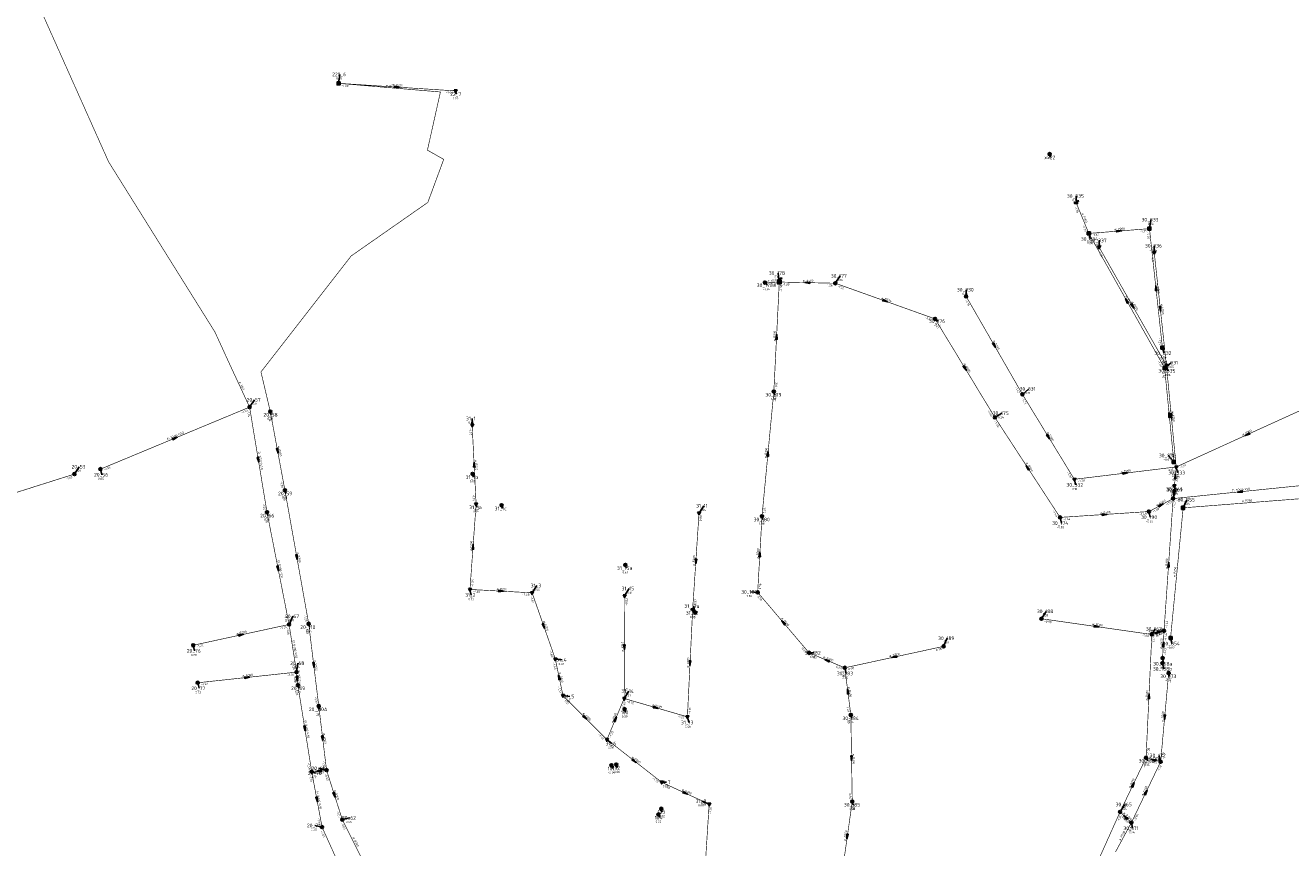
# Model space of a CAD drawing. Header units: metres. Extents: x 249000 to 255300, y 590580 to 596000.
# Tile 26 of 61: x 252419 to 252944, y 593945 to 594287. Entities that reach past the tile are written whole.
import ezdxf
from ezdxf.enums import TextEntityAlignment as Align
from ezdxf.lldxf.tags import DXFTag

# ---------------------------------------------------------------- set-up
doc = ezdxf.new("R2010")
doc.units = ezdxf.units.M
doc.header["$MEASUREMENT"] = 0
for name, pattern in [('RI-GWA', [18.45, 6, -1.8, 1.75, -1.8, 1.75, -1.8, 1.75, -1.8]), ('RI-HWA', [7.4, 5, -2.4]), ('RI-VWA', [11, 5, -3, 0, -3])]:
    doc.linetypes.add(name, pattern=pattern)
doc.layers.get('0').update_dxf_attribs({"linetype": 'CONTINUOUS'})
for name, color, linetype, lineweight in [('B-WE-RI-DRUK-G', 210, 'RI-PERS', 18), ('B-WE-RI-GWA_TRANSPORTLEIDING-G', 30, 'RI-GWA', 18), ('B-WE-RI-HWA_TRANSPORTLEIDING-G', 150, 'RI-HWA', 18), ('B-WE-RI-VWA_TRANSPORTLEIDING-G', 20, 'RI-VWA', 18)]:
    doc.layers.add(name, color=color, linetype=linetype, lineweight=lineweight)
for name, color, linetype in [('RIO-AFMETINGEN', 8, 'CONTINUOUS'), ('RIO-AFSCHOT', 7, 'CONTINUOUS'), ('RIO-BOK', 8, 'CONTINUOUS'), ('RIO-KNOOP', 7, 'CONTINUOUS'), ('RIO-KNOOPNAAM', 170, 'CONTINUOUS'), ('RIO-LEADER', 253, 'CONTINUOUS'), ('RIO-MAAIVELD', 104, 'CONTINUOUS')]:
    doc.layers.add(name, color=color, linetype=linetype)
doc.styles.add('RIO-TXT', font='isocp.shx')
tags = doc.linetypes.add('RI-PERS', pattern='A,7,-2,["P",Standard,S=1.8,R=0,X=-0.5,Y=-0.9],-2,7,-2,[102,NLCS.SHX,S=1,R=180,X=0,Y=0],-2', length=22).pattern_tags.tags
tags[6] = DXFTag(74, 10)

# ---------------------------------------------------------------- blocks, each defined once
blk = doc.blocks.new('K_IPG')
blk.add_circle((0, 0), 0.5)
for points in [[(0, 0), (-0.5, 0), (-0.433013, 0.25)], [(0, 0), (-0.433013, -0.25), (-0.5, 0)], [(0, 0), (-0.433013, 0.25), (-0.25, 0.433013)], [(0, 0), (-0.25, -0.433013), (-0.433013, -0.25)], [(0, 0), (-0.25, 0.433013), (0, 0.5)], [(0, 0), (0, -0.5), (-0.25, -0.433013)], [(0, 0), (0, 0.5), (0.25, 0.433013)], [(0, 0), (0.25, 0.433013), (0.433013, 0.25)], [(0, 0), (0.433013, 0.25), (0.5, 0)], [(0, 0), (0.5, 0), (0.433013, -0.25)], [(0, 0), (0.433013, -0.25), (0.25, -0.433013)], [(0, 0), (0.25, -0.433013), (0, -0.5)]]:
    blk.add_solid(points)
at = {"style": 'RIO-TXT', "flags": 1}
blk.add_attdef('RIOLERINGSGEBIED', text='', height=1, dxfattribs=at).set_placement((0, 0), align=Align.CENTER)
blk.add_attdef('KNOOPNAAM', text='', height=1, dxfattribs=at).set_placement((0, 0), align=Align.TOP_CENTER)
blk = doc.blocks.new('K_PUN')
blk.add_lwpolyline([(0.5, 0.5), (-0.5, 0.5), (-0.5, -0.5), (0.5, -0.5)], close=True)
blk.add_solid([(-0.5, -0.5), (0.5, 0.5), (0.5, -0.5)])
at = {"style": 'RIO-TXT', "flags": 1}
blk.add_attdef('RIOLERINGSGEBIED', text='', height=1, dxfattribs=at).set_placement((0, 0), align=Align.CENTER)
blk.add_attdef('KNOOPNAAM', text='', height=1, dxfattribs=at).set_placement((0, 0), align=Align.TOP_CENTER)
blk = doc.blocks.new('K_IPD')
blk.add_lwpolyline([(-0.496027, 0.307994), (0.503973, 0.307994), (0.003973, -0.558031)], close=True)
blk.add_solid([(-0.496027, 0.307994), (0.503973, 0.307994), (0.003973, -0.558031)])
at = {"style": 'RIO-TXT', "flags": 1}
blk.add_attdef('RIOLERINGSGEBIED', text='', height=1, dxfattribs=at).set_placement((0, 0), align=Align.CENTER)
blk.add_attdef('KNOOPNAAM', text='', height=1, dxfattribs=at).set_placement((0, 0), align=Align.TOP_CENTER)
blk = doc.blocks.new('K_OVL')
for points in [[(0.6, 0.6), (-0.6, 0.6), (-0.6, -0.6), (0.6, -0.6)], [(1, 1.25), (0.474823, 0.983111), (0.413034, 1.369554)]]:
    blk.add_lwpolyline(points, close=True)
blk.add_arc((0.81571, 0.439293), 0.83139, 77.193131, 168.854604)
blk.add_solid([(-0.6, 0.6), (0.6, 0.6), (-0.6, -0.6), (0.6, -0.6)])
at = {"style": 'RIO-TXT', "flags": 1}
blk.add_attdef('RIOLERINGSGEBIED', text='', height=1, dxfattribs=at).set_placement((0, 0), align=Align.CENTER)
blk.add_attdef('KNOOPNAAM', text='', height=1, dxfattribs=at).set_placement((0, 0), align=Align.TOP_CENTER)
blk = doc.blocks.new('K_IPR')
blk.add_lwpolyline([(-0.5, -0.5), (0.5, -0.5), (0.5, 0.5), (-0.5, 0.5)], close=True)
blk.add_solid([(-0.5, 0.5), (0.5, 0.5), (-0.5, -0.5), (0.5, -0.5)])
at = {"style": 'RIO-TXT', "flags": 1}
blk.add_attdef('RIOLERINGSGEBIED', text='', height=1, dxfattribs=at).set_placement((0, 0), align=Align.CENTER)
blk.add_attdef('KNOOPNAAM', text='', height=1, dxfattribs=at).set_placement((0, 0), align=Align.TOP_CENTER)
blk = doc.blocks.new('K_UTB')
blk.add_lwpolyline([(0.5, 0.15), (0.5, -0.3), (-0.5, -0.3), (-0.5, 0.15), (-0.45, 0.15), (-0.45, -0.25), (0, -0.25), (0.45, -0.25), (0.45, 0.15)], close=True)
blk.add_lwpolyline([(0.85, 0.6), (0.55, 0.65), (0.614828, 0.459583), (0.850842, 0.598937)])
blk.add_arc((0.85, -0.25), 0.85, 90, 180)
at = {"style": 'RIO-TXT', "flags": 1}
blk.add_attdef('RIOLERINGSGEBIED', text='', height=1, dxfattribs=at).set_placement((0, 0), align=Align.CENTER)
blk.add_attdef('KNOOPNAAM', text='', height=1, dxfattribs=at).set_placement((0, 0), align=Align.TOP_CENTER)
blk = doc.blocks.new('L_VHR')
blk.add_lwpolyline([(-0.5, 0), (0.5, 0), (-0.5, 0.15), (-0.5, -0.15), (0.5, 0)])

msp = doc.modelspace()

# ---------------------------------------------------------------- linework, layer by layer
at = {"layer": 'B-WE-RI-DRUK-G', "const_width": 0.25}
for points in [[(252511.904, 594128.256), (252503.76, 594145.792), (252497.52, 594159.424), (252453.408, 594230.016), (252419.072, 594306.88), (252419.088, 594306.88)], [(252548.832, 594262.592), (252591.088, 594259.008), (252585.696, 594234.88), (252592.448, 594231.04), (252585.856, 594213.184), (252554.064, 594190.976), (252516.624, 594142.848), (252520.496, 594126.4)]]:
    msp.add_lwpolyline(points, dxfattribs=at)
at = {"layer": 'B-WE-RI-GWA_TRANSPORTLEIDING-G', "const_width": 0.25}
for points in [[(252731.696, 594180.16), (252725.76, 594179.904)], [(252731.696, 594180.16), (252729.424, 594134.72)], [(252754.944, 594179.648), (252731.696, 594180.16)], [(252796.32, 594164.864), (252754.944, 594179.648)], [(252809.216, 594174.208), (252832.576, 594133.568)], [(252821.152, 594123.968), (252796.32, 594164.864)], [(252729.424, 594134.72), (252724.512, 594082.944)], [(252832.576, 594133.568), (252854.112, 594098.304)], [(252450.032, 594102.528), (252511.904, 594128.256)], [(252511.904, 594128.256), (252519.136, 594084.608)], [(252520.496, 594126.4), (252526.56, 594093.76)], [(252848.192, 594082.496), (252821.152, 594123.968)], [(252392.144, 594085.568), (252439.232, 594100.48)], [(252526.56, 594093.76), (252536.432, 594038.336)], [(252895.104, 594090.304), (252950.48, 594095.936)], [(252895.104, 594090.304), (252885.088, 594084.928)], [(252891.328, 594035.456), (252895.104, 594090.304)], [(252519.136, 594084.608), (252528.288, 594038.08)], [(252724.512, 594082.944), (252722.72, 594051.392)], [(252848.192, 594082.496), (252885.088, 594084.928)], [(252722.72, 594051.392), (252744.048, 594026.304)], [(252540.608, 594004.224), (252536.432, 594038.336)], [(252886.272, 594033.92), (252840.448, 594040.448)], [(252528.288, 594038.08), (252488.496, 594029.44)], [(252528.288, 594038.08), (252531.392, 594018.304)], [(252886.272, 594033.92), (252883.872, 593982.784)], [(252886.272, 594033.92), (252891.328, 594035.456)], [(252891.328, 594035.456), (252890.736, 594024.128)], [(252758.864, 594020.096), (252799.856, 594028.992)], [(252744.048, 594026.304), (252758.864, 594020.096)], [(252531.392, 594018.304), (252490.384, 594013.888)], [(252531.392, 594018.304), (252531.936, 594012.928)], [(252758.864, 594020.096), (252761.376, 594000.512)], [(252889.92, 593981.12), (252893.248, 594017.92)], [(252531.936, 594012.928), (252537.68, 593976.96)], [(252543.824, 593977.664), (252540.608, 594004.224)], [(252761.376, 594000.512), (252761.968, 593964.608)], [(252873.088, 593960.32), (252883.872, 593982.784)], [(252877.776, 593955.84), (252889.92, 593981.12)], [(252883.872, 593982.784), (252889.92, 593981.12)], [(252543.824, 593977.664), (252537.68, 593976.96)], [(252537.68, 593976.96), (252541.984, 593953.984)], [(252543.824, 593977.664), (252550.368, 593957.12)], [(252761.968, 593964.608), (252757.824, 593935.488)], [(252854.832, 593919.616), (252873.088, 593960.32)], [(252873.088, 593960.32), (252877.776, 593955.84)], [(252550.368, 593957.12), (252559.712, 593938.368)], [(252877.776, 593955.84), (252871.184, 593943.68)], [(252541.984, 593953.984), (252553.472, 593928.512)]]:
    msp.add_lwpolyline(points, dxfattribs=at)
at = {"layer": 'B-WE-RI-HWA_TRANSPORTLEIDING-G', "const_width": 0.25}
for points in [[(252860.128, 594200.32), (252854.864, 594213.056)], [(252885.28, 594202.304), (252860.128, 594200.32)], [(252890.656, 594152.96), (252885.28, 594202.304)], [(252891.584, 594144.448), (252860.128, 594200.32)], [(252895.392, 594105.536), (252891.584, 594144.448)], [(252899.264, 594086.464), (252894.032, 594032.448)], [(252951.808, 594090.56), (252899.264, 594086.464)]]:
    msp.add_lwpolyline(points, dxfattribs=at)
at = {"layer": 'B-WE-RI-VWA_TRANSPORTLEIDING-G', "const_width": 0.25}
for points in [[(252548.832, 594262.592), (252597.344, 594259.456)], [(252892.32, 594145.6), (252864.384, 594194.624)], [(252892.32, 594145.6), (252887.264, 594192.448)], [(252896.368, 594103.424), (252892.32, 594145.6)], [(252896.368, 594103.424), (252955.328, 594130.24)], [(252604.256, 594120.768), (252605.888, 594088)], [(252854.112, 594098.304), (252896.368, 594103.424)], [(252896.368, 594103.424), (252895.648, 594095.616)], [(252895.104, 594090.304), (252895.648, 594095.616)], [(252605.888, 594088), (252603.344, 594052.608)], [(252698.384, 594084.288), (252695.744, 594044.224)], [(252603.344, 594052.608), (252629.136, 594051.2)], [(252629.136, 594051.2), (252638.752, 594023.744)], [(252667.328, 594007.36), (252667.472, 594049.92)], [(252695.744, 594044.224), (252693.568, 593999.744)], [(252638.752, 594023.744), (252641.936, 594008.576)], [(252641.936, 594008.576), (252660.176, 593990.336)], [(252660.176, 593990.336), (252667.328, 594007.36)], [(252693.568, 593999.744), (252667.328, 594007.36)], [(252660.176, 593990.336), (252682.88, 593972.608)], [(252682.88, 593972.608), (252702.592, 593963.52)], [(252702.592, 593963.52), (252699.296, 593912.192)]]:
    msp.add_lwpolyline(points, dxfattribs=at)
at = {"layer": 'RIO-LEADER'}
for p, q in [((252548.83, 594262.58), (252549.3635, 594266.3084)), ((252597.34, 594259.48), (252597.7, 594258.1365)), ((252843.86, 594233.22), (252844.22, 594231.8765)), ((252854.86, 594213.05), (252854.8597, 594215.825)), ((252885.28, 594202.29), (252885.8135, 594206.0184)), ((252860.13, 594200.33), (252860.6635, 594198.0016)), ((252864.38, 594194.6), (252864.3797, 594197.375)), ((252887.26, 594192.42), (252887.2597, 594195.195)), ((252731.7, 594180.15), (252731.1655, 594183.8782)), ((252754.94, 594179.62), (252756.9164, 594182.6758)), ((252725.76, 594179.93), (252726.7973, 594178.8329)), ((252809.22, 594174.18), (252809.2197, 594176.955)), ((252796.32, 594164.84), (252797.6536, 594163.9503)), ((252890.66, 594152.97), (252891.1935, 594150.6416)), ((252891.58, 594144.45), (252894.2429, 594146.6876)), ((252892.32, 594145.63), (252892.8535, 594143.3016)), ((252729.42, 594134.7), (252729.78, 594133.3565)), ((252832.57, 594133.55), (252835.2329, 594135.7876)), ((252511.91, 594128.24), (252513.8864, 594131.2958)), ((252520.49, 594126.43), (252520.85, 594125.0865)), ((252604.26, 594120.78), (252604.2597, 594123.555)), ((252821.16, 594123.99), (252824.0495, 594125.7418)), ((252895.39, 594105.53), (252893.0339, 594108.206)), ((252439.24, 594100.48), (252441.2164, 594103.5358)), ((252450.03, 594102.54), (252450.5635, 594100.2116)), ((252896.37, 594103.41), (252896.9035, 594101.0816)), ((252604.41, 594100.55), (252604.77, 594099.2065)), ((252854.12, 594098.3), (252854.6535, 594095.9716)), ((252526.56, 594093.77), (252526.92, 594092.4265)), ((252895.1, 594090.31), (252896.1514, 594093.8997)), ((252895.64, 594095.59), (252896, 594094.2465)), ((252605.88, 594088.03), (252606.24, 594086.6865)), ((252616.44, 594087.53), (252616.8, 594086.1865)), ((252698.39, 594084.27), (252700.3664, 594087.3258)), ((252899.27, 594086.48), (252900.8072, 594089.8432)), ((252519.14, 594084.59), (252519.5, 594083.2465)), ((252724.51, 594082.97), (252724.87, 594081.6265)), ((252848.19, 594082.47), (252848.7235, 594080.1416)), ((252885.09, 594084.92), (252885.6235, 594082.5916)), ((252667.83, 594062.79), (252668.19, 594061.4465)), ((252629.14, 594051.18), (252631.1164, 594054.2358)), ((252603.35, 594052.62), (252603.8835, 594050.2916)), ((252667.47, 594049.94), (252669.4464, 594052.9958)), ((252722.72, 594051.4), (252719.6919, 594051.565)), ((252695.74, 594044.22), (252696.1, 594042.8765)), ((252696.81, 594043.07), (252696.0999, 594045.7197)), ((252528.28, 594038.11), (252529.8172, 594041.4732)), ((252840.44, 594040.46), (252842.4164, 594043.5158)), ((252536.43, 594038.34), (252536.79, 594036.9965)), ((252886.27, 594033.93), (252887.6036, 594036.2197)), ((252891.33, 594035.47), (252888.4408, 594035.1173)), ((252488.5, 594029.43), (252489.0335, 594027.1016)), ((252799.86, 594029.01), (252801.3972, 594032.3732)), ((252894.03, 594032.47), (252894.5635, 594030.1416)), ((252638.76, 594023.74), (252641.6495, 594023.3882)), ((252744.05, 594026.29), (252745.9998, 594026.2802)), ((252890.74, 594024.1), (252891.2735, 594021.7716)), ((252531.39, 594018.31), (252531.9235, 594022.0384)), ((252758.86, 594020.08), (252759.3935, 594017.7516)), ((252890.65, 594022), (252891.1835, 594019.6716)), ((252893.24, 594017.92), (252893.6, 594016.5765)), ((252490.39, 594013.91), (252490.9235, 594011.5816)), ((252531.94, 594012.94), (252532.3, 594011.5965)), ((252641.94, 594008.55), (252644.8295, 594008.1982)), ((252667.33, 594007.35), (252669.3064, 594010.4058)), ((252540.6, 594004.22), (252540.96, 594002.8765)), ((252667.5, 594002.92), (252667.86, 594001.5765)), ((252693.57, 593999.75), (252694.1035, 593997.4216)), ((252761.37, 594000.49), (252761.73, 593999.1465)), ((252660.18, 593990.32), (252662.1564, 593988.6642)), ((252883.88, 593982.78), (252884.5895, 593981.5301)), ((252889.92, 593981.09), (252889.2099, 593983.7397)), ((252537.68, 593976.95), (252539.2694, 593976.3161)), ((252543.83, 593977.69), (252540.755, 593978.389)), ((252662.05, 593979.63), (252662.41, 593978.2865)), ((252664.05, 593979.96), (252664.41, 593978.6165)), ((252682.88, 593972.64), (252684.8298, 593972.6302)), ((252682.72, 593961.59), (252683.08, 593960.2465)), ((252702.59, 593963.49), (252699.5616, 593964.7231)), ((252761.97, 593964.62), (252762.33, 593963.2765)), ((252873.09, 593960.34), (252875.0664, 593963.3958)), ((252541.99, 593953.99), (252538.915, 593954.689)), ((252550.36, 593957.15), (252553.435, 593957.85)), ((252681.56, 593959.26), (252681.92, 593957.9165)), ((252877.78, 593955.87), (252878.3135, 593953.5416))]:
    msp.add_line(p, q, dxfattribs=at)

# ---------------------------------------------------------------- block references
at = {"layer": 'RIO-AFSCHOT', "xscale": 2, "yscale": 2, "zscale": 2}
for p, rotation in [((252573.085, 594261.03), 356.3439), ((252872.705, 594201.31), 4.455699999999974), ((252743.32, 594179.885), 178.6937), ((252887.97, 594177.63), 96.23390000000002), ((252775.63, 594172.23), 340.3464), ((252875.855, 594172.39), 119.3775), ((252878.35, 594170.115), 299.7130999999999), ((252889.79, 594169.025), 276.1806), ((252730.56, 594157.425), 87.1194), ((252820.895, 594153.865), 299.892), ((252808.74, 594144.415), 301.3088), ((252893.485, 594124.99), 95.5996), ((252894.345, 594124.52), 275.4879), ((252925.85, 594116.83), 204.4737), ((252480.97, 594115.39), 22.5518), ((252843.345, 594115.925), 301.4453), ((252515.525, 594106.415), 279.4130000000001), ((252523.525, 594110.1), 280.5366), ((252726.965, 594108.835), 84.56939999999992), ((252605.07, 594104.405), 92.8406), ((252834.675, 594103.23), 123.0703), ((252875.245, 594100.855), 6.8955), ((252896.005, 594099.5), 84.65830000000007), ((252895.37, 594092.95), 264.152), ((252922.79, 594093.13), 185.8144999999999), ((252890.095, 594087.615), 28.29789999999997), ((252866.64, 594083.695), 3.7982), ((252604.615, 594070.325), 85.90460000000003), ((252531.495, 594066.055), 280.1045), ((252697.065, 594064.245), 266.2057), ((252723.615, 594067.185), 86.74609999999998), ((252523.71, 594061.35), 281.1329), ((252893.215, 594062.89), 86.05870000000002), ((252616.245, 594051.9), 356.8045), ((252633.95, 594037.46), 289.3269), ((252733.385, 594038.845), 130.3517), ((252508.39, 594033.77), 12.30779999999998), ((252863.355, 594037.195), 351.8917), ((252888.8, 594034.7), 16.9258), ((252667.4, 594028.645), 269.8026), ((252891.035, 594029.785), 87.02079999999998), ((252694.655, 594021.985), 267.1976), ((252751.455, 594023.185), 157.2534000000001), ((252779.36, 594024.545), 192.2862), ((252538.515, 594021.28), 276.9763), ((252510.89, 594016.11), 6.124799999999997), ((252531.665, 594015.625), 275.8564), ((252640.35, 594016.145), 101.8319), ((252760.115, 594010.285), 97.30970000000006), ((252885.075, 594008.355), 87.31599999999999), ((252680.45, 594003.55), 343.8488), ((252651.06, 593999.435), 315.0203), ((252663.755, 593998.835), 67.2182), ((252891.58, 593999.505), 264.8405), ((252534.81, 593994.945), 279.0699), ((252542.215, 593990.955), 276.9499), ((252671.53, 593981.48), 322.0903999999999), ((252761.67, 593982.555), 270.9673), ((252886.9, 593981.935), 164.3699), ((252540.755, 593977.32), 186.8603999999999), ((252878.485, 593971.56), 64.3135), ((252539.835, 593965.47), 280.6396999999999), ((252547.095, 593967.42), 287.6436), ((252692.735, 593968.065), 335.1003), ((252883.85, 593968.48), 64.289), ((252875.435, 593958.105), 136.3802), ((252759.895, 593950.055), 261.8837)]:
    msp.add_blockref('L_VHR', p, dxfattribs=dict(at, rotation=rotation))
at = {"layer": 'RIO-KNOOP', "xscale": 1.25, "yscale": 1.25, "zscale": 1.25}
for name, p in [('K_PUN', (252548.832, 594262.592)), ('K_IPD', (252597.344, 594259.456)), ('K_IPG', (252843.856, 594233.216)), ('K_UTB', (252854.864, 594213.056)), ('K_IPR', (252885.28, 594202.304)), ('K_IPR', (252860.128, 594200.32)), ('K_IPD', (252864.384, 594194.624)), ('K_IPD', (252887.264, 594192.448)), ('K_IPG', (252725.76, 594179.904)), ('K_OVL', (252731.696, 594180.16)), ('K_IPG', (252754.944, 594179.648)), ('K_IPG', (252809.216, 594174.208)), ('K_IPG', (252796.32, 594164.864)), ('K_IPR', (252890.656, 594152.96)), ('K_IPR', (252891.584, 594144.448)), ('K_IPD', (252892.32, 594145.6)), ('K_IPG', (252729.424, 594134.72)), ('K_IPG', (252832.576, 594133.568)), ('K_IPG', (252511.904, 594128.256)), ('K_IPG', (252520.496, 594126.4)), ('K_IPG', (252821.152, 594123.968)), ('K_IPD', (252604.256, 594120.768)), ('K_IPG', (252450.032, 594102.528)), ('K_IPR', (252895.392, 594105.536)), ('K_IPD', (252896.368, 594103.424)), ('K_IPG', (252439.232, 594100.48)), ('K_IPG', (252604.416, 594100.544)), ('K_IPD', (252854.112, 594098.304)), ('K_IPG', (252526.56, 594093.76)), ('K_IPG', (252895.104, 594090.304)), ('K_IPD', (252895.648, 594095.616)), ('K_IPD', (252605.888, 594088)), ('K_IPG', (252616.448, 594087.552)), ('K_IPR', (252899.264, 594086.464)), ('K_IPG', (252519.136, 594084.608)), ('K_IPD', (252698.384, 594084.288)), ('K_IPG', (252724.512, 594082.944)), ('K_IPG', (252848.192, 594082.496)), ('K_IPG', (252885.088, 594084.928)), ('K_IPG', (252667.824, 594062.784)), ('K_IPD', (252603.344, 594052.608)), ('K_IPD', (252629.136, 594051.2)), ('K_IPD', (252667.472, 594049.92)), ('K_IPG', (252722.72, 594051.392)), ('K_IPD', (252695.744, 594044.224)), ('K_IPG', (252696.816, 594043.072)), ('K_IPG', (252528.288, 594038.08)), ('K_IPG', (252536.432, 594038.336)), ('K_IPG', (252840.448, 594040.448)), ('K_IPG', (252886.272, 594033.92)), ('K_IPG', (252891.328, 594035.456)), ('K_IPG', (252488.496, 594029.44)), ('K_IPG', (252799.856, 594028.992)), ('K_IPR', (252894.032, 594032.448)), ('K_IPD', (252638.752, 594023.744)), ('K_IPG', (252744.048, 594026.304)), ('K_IPG', (252890.656, 594022.016)), ('K_IPG', (252890.736, 594024.128)), ('K_IPG', (252531.392, 594018.304)), ('K_IPG', (252758.864, 594020.096)), ('K_IPG', (252893.248, 594017.92)), ('K_IPG', (252490.384, 594013.888)), ('K_IPG', (252531.936, 594012.928)), ('K_IPD', (252641.936, 594008.576)), ('K_IPD', (252667.328, 594007.36)), ('K_IPG', (252540.608, 594004.224)), ('K_IPG', (252667.504, 594002.944)), ('K_IPD', (252693.568, 593999.744)), ('K_IPG', (252761.376, 594000.512)), ('K_IPD', (252660.176, 593990.336)), ('K_IPG', (252883.872, 593982.784)), ('K_IPG', (252889.92, 593981.12)), ('K_IPG', (252537.68, 593976.96)), ('K_IPG', (252543.824, 593977.664)), ('K_IPG', (252662.048, 593979.648)), ('K_IPG', (252664.048, 593979.968)), ('K_IPD', (252682.88, 593972.608)), ('K_IPG', (252761.968, 593964.608)), ('K_IPG', (252681.568, 593959.232)), ('K_IPG', (252682.72, 593961.6)), ('K_IPD', (252702.592, 593963.52)), ('K_IPG', (252873.088, 593960.32)), ('K_IPG', (252541.984, 593953.984)), ('K_IPG', (252550.368, 593957.12)), ('K_IPG', (252877.776, 593955.84))]:
    msp.add_blockref(name, p, dxfattribs=at)

# ---------------------------------------------------------------- texts
at = {"layer": 'RIO-AFMETINGEN', "style": 'RIO-TXT'}
for s, rotation, p in [('ø H50', 355.1449, (252568.3804, 594261.3331)), ('ø P200', 356.3439, (252571.2246, 594261.5639)), ('ø P200', 292.5114, (252857.1439, 594208.5908)), ('ø P200', 4.4557, (252870.7888, 594201.5687)), ('ø B200', 2.1209, (252726.8262, 594180.3705)), ('ø B500', 358.6937, (252741.4395, 594180.3342)), ('ø P200', 276.2339, (252888.1771, 594179.5543)), ('ø B500', 340.3464, (252773.9886, 594173.2545)), ('ø P200', 299.3775, (252875.2931, 594174.243)), ('ø P200', 299.7131, (252877.7752, 594171.9633)), ('ø P200', 276.1806, (252889.9981, 594170.9491)), ('ø B300', 87.1194, (252730.0526, 594155.5578)), ('ø P200', 299.892, (252820.3116, 594155.7103)), ('ø B500', 301.3088, (252808.1115, 594146.2453)), ('ø H63', 294.9286, (252507.5194, 594138.6505)), ('ø P200', 275.5995, (252893.7101, 594126.9113)), ('ø P200', 275.4879, (252894.5748, 594126.4413)), ('EI B300/450', 22.5518, (252477.8241, 594114.5166)), ('ø P200', 301.4453, (252842.7104, 594117.7527)), ('ø P200', 24.4737, (252923.9639, 594116.4109)), ('ø B300', 280.5366, (252523.582, 594112.0333)), ('EI B300/450', 279.413, (252515.4019, 594109.6793)), ('ø B300', 84.5694, (252726.373, 594106.9923)), ('ø P200', 272.8406, (252605.3853, 594106.3131)), ('ø B500', 303.0703, (252833.9911, 594105.0403)), ('ø P200', 6.8955, (252873.3203, 594101.0251)), ('ø P250', 84.6583, (252895.4297, 594097.6548)), ('ø P250', 84.152, (252894.7798, 594091.1103)), ('EI B300/450', 5.8145, (252919.526, 594093.1997)), ('ø B500', 28.2979, (252888.2396, 594087.073)), ('ø P250', 4.4191, (252923.6181, 594088.7786)), ('ø B500', 3.7982, (252864.7276, 594083.9689)), ('ø P200', 85.9046, (252604.0713, 594068.4687)), ('EI B300/450', 281.1329, (252523.49, 594064.6091)), ('ø B300', 280.1045, (252531.5738, 594067.9894)), ('ø P200', 86.2057, (252696.5296, 594062.3858)), ('ø B300', 86.7461, (252723.0998, 594065.3206)), ('ø B300', 86.0587, (252892.6863, 594061.0317)), ('ø P250', 84.45, (252896.0534, 594057.6335)), ('ø P200', 356.8045, (252614.3804, 594052.4117)), ('ø P200', 289.3269, (252633.7096, 594039.3789)), ('ø B300', 310.3517, (252732.473, 594040.5508)), ('ø B300', 351.8917, (252861.5416, 594037.871)), ('ø B300', 12.3078, (252506.455, 594033.7692)), ('ø B300', 16.9258, (252886.8754, 594034.5324)), ('EI B300/450', 278.9347, (252529.7316, 594031.4741)), ('ø P160', 89.8026, (252666.9938, 594026.7563)), ('ø B300', 87.0208, (252890.5352, 594027.9181)), ('ø B300', 276.9763, (252538.6923, 594023.2064)), ('ø P200', 87.1976, (252694.1504, 594020.1167)), ('ø B300', 337.2534, (252749.8679, 594024.2884)), ('ø B300', 12.2862, (252777.4281, 594024.5336)), ('ø B300', 6.1248, (252508.9664, 594016.3178)), ('EI B300/450', 275.8564, (252531.7324, 594018.8891)), ('ø P200', 281.8319, (252640.3578, 594018.078)), ('ø B300', 277.3097, (252760.2766, 594012.2114)), ('ø B300', 87.316, (252884.5722, 594006.4858)), ('ø P200', 343.8488, (252678.7476, 594004.4673)), ('EI B300/450', 279.0699, (252534.704, 593998.2097)), ('ø P200', 315.0203, (252650.0107, 594001.0591)), ('ø P200', 67.2182, (252662.6546, 593997.2472)), ('ø P200', 84.8405, (252891.0119, 593997.6584)), ('ø B300', 276.9499, (252542.3908, 593992.881)), ('ø P200', 322.0904, (252670.2891, 593982.9635)), ('ø B300', 270.9673, (252762.0485, 593984.4518)), ('ø P200', 344.3699, (252885.1872, 593982.8304)), ('ø B300', 6.8604, (252538.8303, 593977.4921)), ('ø B300', 64.3135, (252877.3054, 593970.0299)), ('ø P200', 64.289, (252882.6697, 593966.9502)), ('EI B300/450', 280.6397, (252539.6356, 593968.7294)), ('ø B300', 287.6436, (252546.9089, 593969.3443)), ('ø P200', 335.1003, (252691.1912, 593969.2289)), ('ø P200', 316.3802, (252874.3429, 593959.6996)), ('ø B300', 296.5104, (252554.5592, 593949.6376)), ('ø B300', 81.8837, (252759.2243, 593948.2412)), ('ø P200', 61.5418, (252873.2249, 593948.3101))]:
    msp.add_text(s, height=0.9, rotation=rotation, dxfattribs=at).set_placement(p)
at = {"layer": 'RIO-BOK', "style": 'RIO-TXT'}
for s, rotation, p in [('-1.00', 356.3439, (252550.0451, 594261.2005)), ('-1.40', 356.3439, (252593.2667, 594258.466)), ('-1.36', 292.5114, (252854.1576, 594211.3512)), ('-1.36', 292.5114, (252857.4037, 594203.5301)), ('-1.35', 4.4557, (252881.3924, 594200.6966)), ('-1.36', 299.3775, (252859.6357, 594198.5594)), ('-1.32', 4.4557, (252861.5276, 594199.1358)), ('-1.35', 276.2339, (252884.1295, 594200.8562)), ('-1.34', 299.7131, (252863.8961, 594192.8265)), ('-1.31', 276.1806, (252886.1082, 594190.9872)), ('-1.31', 2.1209, (252727.7514, 594178.7041)), ('-1.38', 87.1194, (252732.7717, 594176.0917)), ('-1.38', 358.6937, (252732.9707, 594178.8215)), ('-1.26', 358.6937, (252750.9122, 594178.4237)), ('-1.26', 340.3464, (252755.7278, 594177.959)), ('-1.15', 299.892, (252808.7417, 594172.405)), ('-1.41', 340.3464, (252792.1246, 594164.985)), ('-1.41', 301.3088, (252795.8857, 594163.0537)), ('-1.21', 276.2339, (252888.9626, 594156.8085)), ('-1.40', 276.1806, (252890.6246, 594149.4702)), ('-1.30', 299.3775, (252888.5186, 594147.3167)), ('-1.39', 299.7131, (252889.2377, 594148.476)), ('-1.43', 275.4879, (252891.151, 594144.2113)), ('-0.81', 87.1194, (252730.7827, 594135.9339)), ('-1.30', 275.5995, (252890.4137, 594143.029)), ('-0.02', 84.5694, (252730.306, 594130.598)), ('-1.22', 299.892, (252829.4733, 594136.3839)), ('-1.22', 301.4453, (252832.14, 594131.7627)), ('-1.14', 22.5518, (252508.7138, 594125.5049)), ('-1.14', 279.413, (252510.8408, 594126.7446)), ('-1.14', 280.5366, (252519.4504, 594124.9139)), ('-1.46', 301.3088, (252817.9948, 594126.7466)), ('-1.50', 272.8406, (252603.0267, 594119.4168)), ('-1.46', 303.0703, (252820.7808, 594122.1912)), ('-1.24', 275.5995, (252893.7287, 594109.3859)), ('-1.51', 275.4879, (252894.7182, 594107.2701)), ('-1.05', 22.5518, (252451.729, 594101.838)), ('-1.51', 6.8955, (252892.5539, 594101.639)), ('-1.51', 84.6583, (252897.2901, 594099.3063)), ('-1.51', 24.4737, (252898.0916, 594102.7653)), ('-1.02', 17.6006, (252435.8201, 594098.0311)), ('-1.20', 280.5366, (252524.5693, 594097.4682)), ('-1.30', 301.4453, (252850.9447, 594101.0469)), ('-1.30', 6.8955, (252855.5665, 594097.1655)), ('-1.41', 84.6583, (252897.0544, 594096.7642)), ('-1.20', 280.1045, (252525.5089, 594092.2618)), ('-1.14', 272.8406, (252604.4022, 594091.9612)), ('-1.48', 84.152, (252896.5255, 594091.4708)), ('-1.42', 84.152, (252896.5262, 594091.4777)), ('-1.20', 279.413, (252517.229, 594088.3281)), ('-1.47', 85.9046, (252606.8717, 594083.9493)), ('0.35', 84.5694, (252725.9263, 594084.142)), ('-1.49', 28.2979, (252886.8511, 594084.3927)), ('-1.57', 28.2979, (252892.192, 594087.273)), ('-1.47', 86.0587, (252896.1226, 594086.2296)), ('-1.57', 5.8145, (252896.5248, 594089.1484)), ('-1.20', 281.1329, (252518.1162, 594083.0631)), ('-0.80', 86.2057, (252699.4002, 594080.1944)), ('0.35', 86.7461, (252725.5942, 594079.4429)), ('-1.44', 303.0703, (252844.9426, 594085.1284)), ('-1.44', 3.7982, (252849.5731, 594081.259)), ('-1.49', 3.7982, (252881.1845, 594083.3578)), ('-1.35', 85.9046, (252604.7386, 594053.8247)), ('0.56', 86.7461, (252724.0907, 594052.625)), ('-1.38', 356.8045, (252604.5762, 594051.2503)), ('-1.58', 356.8045, (252625.075, 594050.1188)), ('-1.61', 289.3269, (252628.3443, 594049.5228)), ('0.56', 310.3517, (252722.5719, 594049.5676)), ('-0.52', 89.8026, (252668.7568, 594045.9353)), ('-0.87', 86.2057, (252697.1222, 594045.432)), ('-1.26', 281.1329, (252526.2597, 594041.7888)), ('-1.25', 280.1045, (252534.4815, 594042.0562)), ('-0.87', 87.1976, (252696.8178, 594040.1623)), ('-0.98', 351.8917, (252841.5444, 594038.9904)), ('-1.44', 86.0587, (252892.7161, 594036.6776)), ('-1.26', 12.3078, (252524.6438, 594036.0098)), ('-1.26', 278.9347, (252527.1984, 594036.6235)), ('-1.25', 276.9763, (252535.2982, 594036.8914)), ('-1.08', 351.8917, (252882.1301, 594033.2338)), ('-1.44', 16.9258, (252887.8815, 594033.0616)), ('-1.37', 16.9258, (252887.892, 594033.0648)), ('-1.44', 87.0208, (252892.4163, 594031.4086)), ('-1.22', 12.3078, (252490.0477, 594028.438)), ('0.63', 310.3517, (252740.8334, 594028.0975)), ('0.70', 12.2862, (252796.7555, 594027.0033)), ('-1.37', 87.316, (252887.352, 594029.8749)), ('-1.43', 87.0208, (252892.1048, 594025.3315)), ('-1.68', 289.3269, (252636.2249, 594027.0898)), ('0.63', 337.2534, (252744.7471, 594024.5889)), ('-1.26', 6.1248, (252527.5492, 594016.6141)), ('-1.26', 278.9347, (252529.4951, 594022.0616)), ('-1.68', 281.8319, (252637.7549, 594022.2008)), ('0.68', 337.2534, (252755.1699, 594020.2263)), ('0.68', 277.3097, (252757.7367, 594018.6248)), ('0.68', 12.2862, (252760.4067, 594019.0864)), ('-1.22', 6.1248, (252491.8218, 594012.757)), ('-1.26', 275.8564, (252530.2301, 594016.8838)), ('-1.30', 275.8564, (252530.2401, 594016.7863)), ('-1.51', 281.8319, (252639.8552, 594012.1999)), ('-1.01', 84.8405, (252894.1756, 594013.8189)), ('-1.34', 279.0699, (252530.8619, 594011.451)), ('-1.32', 276.9763, (252538.8434, 594008.0353)), ('-1.51', 315.0203, (252641.9415, 594006.7117)), ('-0.78', 89.8026, (252668.6343, 594008.6455)), ('-1.25', 276.9499, (252539.4675, 594002.7719)), ('-1.42', 67.2182, (252666.9801, 594003.1584)), ('-0.78', 343.8488, (252668.2178, 594005.7403)), ('-1.18', 87.1976, (252694.931, 594000.9858)), ('1.23', 277.3097, (252759.6511, 594003.7576)), ('-1.22', 343.8488, (252689.3705, 593999.6283)), ('1.23', 270.9673, (252760.0928, 593999.1678)), ('-1.62', 315.0203, (252656.4419, 593992.2376)), ('-1.29', 67.2182, (252661.8818, 593991.0152)), ('-1.62', 322.0904, (252660.4078, 593988.4958)), ('-1.35', 87.316, (252885.2385, 593984.0186)), ('-1.59', 279.0699, (252535.7865, 593980.6988)), ('-1.32', 276.9499, (252542.0704, 593981.5056)), ('-1.18', 64.3135, (252883.318, 593978.6112)), ('-1.18', 344.3699, (252884.7824, 593981.1784)), ('-1.10', 344.3699, (252885.7177, 593980.9174)), ('-1.10', 84.8405, (252891.3314, 593982.2678)), ('-1.59', 280.6397, (252536.6431, 593975.432)), ('-1.44', 6.8604, (252539.1265, 593975.8155)), ('-1.37', 6.8604, (252540.014, 593975.9229)), ('-0.92', 287.6436, (252542.9859, 593976.0569)), ('-1.10', 64.289, (252889.356, 593976.9211)), ('-1.70', 322.0904, (252678.935, 593974.0847)), ('-1.70', 335.1003, (252683.5127, 593970.914)), ('0.86', 270.9673, (252760.6329, 593968.0575)), ('-1.04', 287.6436, (252547.92, 593960.5709)), ('-1.78', 335.1003, (252698.4195, 593964.0052)), ('-1.78', 86.3225, (252703.6014, 593959.4172)), ('0.86', 81.8837, (252762.7528, 593961.014)), ('-1.04', 64.3135, (252874.8249, 593960.9481)), ('-1.63', 280.6397, (252539.9865, 593957.6832)), ('-1.04', 296.5104, (252549.7778, 593955.4063)), ('-1.04', 65.851, (252872.6398, 593956.1571)), ('-0.86', 316.3802, (252873.1352, 593958.5022)), ('-0.69', 316.3802, (252873.9884, 593957.69)), ('-0.84', 61.5418, (252877.012, 593951.7371)), ('-0.84', 64.289, (252879.5151, 593956.4773)), ('-1.63', 294.2521, (252541.3395, 593952.2706))]:
    msp.add_text(s, height=0.9, rotation=rotation, dxfattribs=at).set_placement(p)
at = {"layer": 'RIO-KNOOPNAAM', "style": 'RIO-TXT'}
for s, p in [('220_6', (252546.176, 594265.5584)), ('22_7', (252595.15, 594257.3865)), ('xx22', (252841.67, 594231.1265)), ('30_835', (252851.0347, 594215.075)), ('30_833', (252881.9885, 594205.2684)), ('30_834', (252856.8385, 594197.2516)), ('30_337', (252860.5547, 594196.625)), ('30_336', (252883.4347, 594194.445)), ('30_178', (252727.3405, 594183.1282)), ('30_177', (252753.0914, 594181.9258)), ('30_178a', (252722.3348, 594178.0829)), ('30_330', (252805.3947, 594176.205)), ('30_176', (252793.8286, 594163.2003)), ('30_832', (252887.3685, 594149.8916)), ('30_335', (252889.0285, 594142.5516)), ('30_831', (252890.4179, 594145.9376)), ('30_179', (252725.955, 594132.6065)), ('30_331', (252831.4079, 594135.0376)), ('20_57', (252510.6989, 594130.5458)), ('20_58', (252517.6625, 594124.3365)), ('31_1', (252601.7097, 594122.805)), ('30_175', (252820.2245, 594124.9918)), ('30_830', (252889.2089, 594107.456)), ('20_53', (252438.0289, 594102.7858)), ('30_333', (252893.0785, 594100.3316)), ('20_56', (252447.376, 594099.4616)), ('31_1b', (252601.5825, 594098.4565)), ('30_332', (252850.8285, 594095.2216)), ('20_59', (252523.7325, 594091.6765)), ('30_341', (252892.175, 594093.4965)), ('30_169', (252892.3264, 594093.1497)), ('31_1a', (252603.0525, 594085.9365)), ('31_1c', (252613.6125, 594085.4365)), ('31_11', (252697.1789, 594086.5758)), ('30_855', (252896.9822, 594089.0932)), ('20_66', (252516.3125, 594082.4965)), ('30_180', (252721.045, 594080.8765)), ('30_174', (252844.8985, 594079.3916)), ('30_190', (252881.7985, 594081.8416)), ('31_15a', (252664.365, 594060.6965)), ('31_3', (252628.5664, 594053.4858)), ('31_2', (252601.3335, 594049.5416)), ('31_15', (252666.2589, 594052.2458)), ('30_181', (252715.8669, 594050.815)), ('31_12a', (252692.2749, 594044.9697)), ('31_12', (252692.9125, 594042.1265)), ('30_188', (252838.5914, 594042.7658)), ('20_67', (252526.6297, 594040.7232)), ('20_110', (252532.965, 594036.2465)), ('30_189', (252797.5722, 594031.6232)), ('30_167', (252883.7786, 594035.4697)), ('30_168', (252884.6158, 594034.3673)), ('20_76', (252485.846, 594026.3516)), ('30_854', (252890.7385, 594029.3916)), ('20_68', (252528.736, 594021.2884)), ('31_4', (252639.0995, 594022.6382)), ('30_182', (252742.1748, 594025.5302)), ('30_183', (252755.5685, 594017.0016)), ('30_168b', (252886.721, 594018.9216)), ('30_168a', (252886.811, 594021.0216)), ('20_77', (252487.736, 594010.8316)), ('20_69', (252529.1125, 594010.8465)), ('30_173', (252889.775, 594015.8265)), ('31_5', (252642.2795, 594007.4482)), ('31_14', (252666.1189, 594009.6558)), ('20_110A', (252536.4975, 594002.1265)), ('100', (252665.9475, 594000.8265)), ('31_13', (252690.916, 593996.6716)), ('30_184', (252757.905, 593998.3965)), ('31_6', (252659.6064, 593987.9142)), ('30_166', (252880.7645, 593980.7801)), ('30_172', (252885.3849, 593982.9897)), ('20_70', (252536.0819, 593975.5661)), ('20_61', (252537.5675, 593977.639)), ('101', (252660.4975, 593977.5365)), ('102', (252662.4975, 593977.8665)), ('31_7', (252682.2798, 593971.8802)), ('31_8', (252697.0116, 593963.9731)), ('103', (252681.1675, 593959.4965)), ('30_185', (252758.505, 593962.5265)), ('30_165', (252871.2414, 593962.6458)), ('20_71', (252535.7275, 593953.939)), ('20_62', (252550.2475, 593957.1)), ('104', (252680.0075, 593957.1665)), ('30_171', (252874.4885, 593952.7916))]:
    msp.add_text(s, height=1.5, dxfattribs=at).set_placement(p)
at = {"layer": 'RIO-MAAIVELD', "style": 'RIO-TXT'}
for s, p in [('0.00', (252547.8335, 594264.1584)), ('0.00', (252596.17, 594255.9865)), ('0.10', (252853.3297, 594213.675)), ('-0.06', (252883.901, 594203.8684)), ('-0.08', (252858.751, 594195.8516)), ('-0.04', (252862.4672, 594195.225)), ('-0.04', (252885.3472, 594193.045)), ('0.41', (252729.6355, 594181.7282)), ('-0.06', (252755.0039, 594180.5258)), ('-1.34', (252724.8848, 594176.6829)), ('0.10', (252807.6897, 594174.805)), ('-0.09', (252795.7411, 594161.8003)), ('-0.06', (252889.281, 594148.4916)), ('-0.05', (252892.3304, 594144.5376)), ('-0.06', (252890.941, 594141.1516)), ('0.21', (252833.7029, 594133.6376)), ('0.39', (252512.3564, 594129.1458)), ('1.35', (252728.25, 594131.2065)), ('0.39', (252519.32, 594122.9365)), ('0.24', (252822.5195, 594123.5918)), ('0.00', (252602.7297, 594121.405)), ('-0.07', (252891.1214, 594106.056)), ('0.21', (252439.6864, 594101.3858)), ('0.05', (252449.0335, 594098.0616)), ('0.00', (252603.24, 594097.0565)), ('-0.05', (252894.991, 594098.9316)), ('0.01', (252525.39, 594090.2765)), ('0.10', (252853.1235, 594093.8216)), ('-0.22', (252894.2389, 594091.7497)), ('0.10', (252894.47, 594092.0965)), ('0.64', (252698.8364, 594085.1758)), ('-0.24', (252898.8947, 594087.6932)), ('0.26', (252517.97, 594081.0965)), ('0.01', (252604.71, 594084.5365)), ('1.91', (252723.34, 594079.4765)), ('-0.22', (252883.711, 594080.4416)), ('-0.03', (252846.811, 594077.9916)), ('0.61', (252666.66, 594059.2965)), ('-0.05', (252601.971, 594048.1416)), ('-0.08', (252629.2039, 594052.0858)), ('0.58', (252667.9164, 594050.8458)), ('1.86', (252718.1619, 594049.415)), ('0.55', (252694.5699, 594043.5697)), ('0.21', (252528.2872, 594039.3232)), ('0.56', (252694.57, 594040.7265)), ('0.59', (252840.8864, 594041.3658)), ('0.24', (252535.26, 594034.8465)), ('0.08', (252886.0736, 594034.0697)), ('0.00', (252886.9108, 594032.9673)), ('1.60', (252799.8672, 594030.2232)), ('-0.02', (252892.651, 594027.9916)), ('0.29', (252487.5035, 594024.9516)), ('1.92', (252744.4698, 594024.1302)), ('0.24', (252530.3935, 594019.8884)), ('0.02', (252640.1195, 594021.2382)), ('0.00', (252889.7435, 594019.6216)), ('2.00', (252757.8635, 594015.6016)), ('-0.11', (252891.6875, 594014.4265)), ('0.32', (252489.3935, 594009.4316)), ('0.27', (252530.77, 594009.4465)), ('0.01', (252643.2995, 594006.0482)), ('0.51', (252667.7764, 594008.2558)), ('0.39', (252666.33, 593999.4265)), ('2.64', (252760.2, 593996.9965)), ('0.46', (252692.5735, 593995.2716)), ('0.00', (252660.6264, 593986.5142)), ('0.20', (252887.6799, 593981.5897)), ('0.01', (252539.225, 593976.239)), ('-0.05', (252660.4975, 593976.1365)), ('-0.06', (252662.4975, 593976.4665)), ('0.15', (252883.0595, 593979.3801)), ('0.31', (252537.7394, 593974.1661)), ('0.00', (252683.2998, 593970.4802)), ('0.00', (252698.0316, 593962.5731)), ('2.38', (252760.8, 593961.1265)), ('0.24', (252873.5364, 593961.2458)), ('0.06', (252551.905, 593955.7)), ('0.00', (252680.39, 593955.7665)), ('-0.02', (252681.1675, 593958.0965)), ('0.25', (252537.385, 593952.539)), ('0.24', (252876.7835, 593951.3916))]:
    msp.add_text(s, height=0.9, dxfattribs=at).set_placement(p)

doc.saveas('drawing.dxf')
